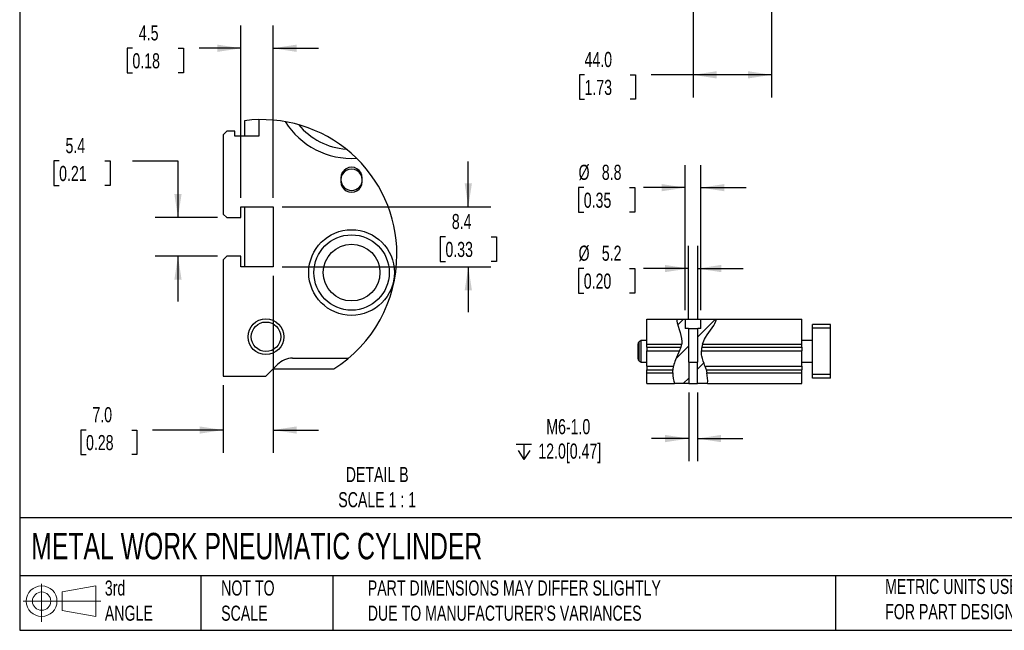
# Model space of a CAD drawing. Header units: millimetres. Extents: x 25 to 1092, y 25 to 838.
# Tile 1 of 4: x 25 to 577, y 25 to 368. Entities that reach past the tile are written whole.
import ezdxf

# ---------------------------------------------------------------- set-up
doc = ezdxf.new("R2010")
doc.units = ezdxf.units.MM
doc.header["$LTSCALE"] = 4
doc.linetypes.add('SLD-Solid', pattern=[0])
doc.layers.add('DIMENSIONS', color=140, linetype='SLD-Solid', lineweight=25)
doc.layers.add('TEXT', color=140, linetype='SLD-Solid', lineweight=25)
doc.layers.add('HATCH', color=6, linetype='SLD-Solid')
doc.layers.add('SLD-DEFPOINTS', color=7, linetype='Continuous')
doc.styles.add('SLDTEXTSTYLE0', font='TXT', dxfattribs={"width": 0.7})
doc.dimstyles.new('SLDDIMSTYLE1', dxfattribs={"dimtxt": 8.632031, "dimasz": 13.208, "dimexe": 0, "dimexo": 0.0625, "dimgap": 2.158008, "dimtad": 0, "dimtih": 1, "dimtoh": 1, "dimrnd": 1e-09, "dimzin": 12, "dimdsep": 46, "dimtxsty": 'SLDTEXTSTYLE0', "dimsah": 1, "dimcen": 0.09, "dimadec": 0, "dimazin": 3, "dimtfac": 1, "dimtmove": 0, "dimatfit": 0, "dimfxl": 0, "dimfrac": 2, "dimtolj": 1, "dimtzin": 12, "dimarcsym": 0})
doc.dimstyles.new('SLDDIMSTYLE2', dxfattribs={"dimtxt": 8.632031, "dimasz": 13.208, "dimexe": 0, "dimexo": 0.0625, "dimgap": 2.158008, "dimtad": 0, "dimtih": 1, "dimtoh": 1, "dimrnd": 1e-09, "dimzin": 4, "dimdsep": 46, "dimtxsty": 'SLDTEXTSTYLE0', "dimsah": 1, "dimcen": 0.09, "dimadec": 0, "dimazin": 1, "dimtfac": 1, "dimtofl": 0, "dimtmove": 0, "dimatfit": 3, "dimfxl": 0, "dimfrac": 2, "dimtolj": 1, "dimtzin": 12, "dimarcsym": 0})
doc.dimstyles.new('SLDDIMSTYLE6', dxfattribs={"dimtxt": 8.632031, "dimasz": 13.208, "dimexe": 0, "dimexo": 0.0625, "dimgap": 2.158008, "dimtad": 0, "dimtih": 1, "dimtoh": 1, "dimlfac": 0.25, "dimrnd": 1e-09, "dimzin": 12, "dimdsep": 46, "dimtxsty": 'SLDTEXTSTYLE0', "dimsah": 1, "dimcen": 0.09, "dimadec": 0, "dimazin": 3, "dimtfac": 1, "dimtmove": 0, "dimatfit": 0, "dimfxl": 0, "dimfrac": 2, "dimtolj": 1, "dimtzin": 12, "dimarcsym": 0})
doc.dimstyles.new('SLDDIMSTYLE7', dxfattribs={"dimtxt": 8.632031, "dimasz": 13.208, "dimexe": 0, "dimexo": 0.0625, "dimgap": 2.158008, "dimtad": 0, "dimtih": 1, "dimtoh": 1, "dimlfac": 0.25, "dimrnd": 1e-09, "dimzin": 4, "dimdsep": 46, "dimtxsty": 'SLDTEXTSTYLE0', "dimsah": 1, "dimcen": 0.09, "dimadec": 0, "dimazin": 1, "dimtfac": 1, "dimtmove": 0, "dimatfit": 0, "dimfxl": 0, "dimfrac": 2, "dimtolj": 1, "dimtzin": 12, "dimarcsym": 0})

# ---------------------------------------------------------------- blocks, each defined once
blk = doc.blocks.new('Block11')
at = {"color": 7, "linetype": 'SLD-Solid', "lineweight": 18}
for p, q in [((10.35, 21.24), (10.35, 0)), ((21.92, 16.67), (40.7, 20.13)), ((21.92, 6.38), (21.92, 16.67)), ((40.7, 20.13), (40.7, 2.93)), ((0, 11.53), (43.49, 11.53)), ((21.92, 6.38), (40.7, 2.93))]:
    blk.add_line(p, q, dxfattribs=at)
for radius in [8.6, 5.14]:
    blk.add_circle((10.35, 11.53), radius, dxfattribs=at)
blk = doc.blocks.new('Block12')
at = {"layer": 'SLD-DEFPOINTS'}
blk.add_blockref('Block11', (0, 0), dxfattribs=at)
blk = doc.blocks.new('_D_7')
at = {"layer": 'DIMENSIONS'}
for p, q in [((402.77, 447.23), (402.77, 324.11)), ((446.77, 447.23), (446.77, 324.11)), ((341.95, 336.81), (339.05, 336.81)), ((339.05, 336.81), (339.05, 323.09)), ((367.6, 336.81), (370.5, 336.81)), ((370.5, 336.81), (370.5, 323.09)), ((402.77, 336.81), (379.3, 336.81)), ((446.77, 336.81), (402.77, 336.81)), ((339.05, 323.09), (341.95, 323.09)), ((370.5, 323.09), (367.6, 323.09))]:
    blk.add_line(p, q, dxfattribs=at)
for points in [[(402.77, 336.81), (415.98, 334.77), (415.98, 338.84)], [(446.77, 336.81), (433.56, 338.84), (433.56, 334.77)]]:
    blk.add_solid(points, dxfattribs=at)
at = {"layer": 'DIMENSIONS', "char_height": 8.467, "attachment_point": 1, "style": 'SLDTEXTSTYLE0'}
for s, insert in [('44.0', (341.95, 349.65)), ('1.73', (341.95, 334))]:
    blk.add_mtext(s, dxfattribs=dict(at, insert=insert))
blk = doc.blocks.new('SW_SYMBOL_HOLE_DEPTH')
at = {"layer": 'DIMENSIONS', "color": 0}
for p, q in [((0, 3500), (3200, 3500)), ((400, 2220), (1600, 300)), ((1600, 3500), (1600, 300)), ((2800, 2220), (1600, 300))]:
    blk.add_line(p, q, dxfattribs=at)
blk = doc.blocks.new('_D_34')
at = {"layer": 'DIMENSIONS'}
for p, q in [((400.31, 158.74), (400.31, 120.2)), ((405.23, 158.74), (405.23, 120.2)), ((400.31, 132.9), (379.53, 132.9)), ((405.23, 132.9), (430.63, 132.9))]:
    blk.add_line(p, q, dxfattribs=at)
for points in [[(400.31, 132.9), (387.1, 134.93), (387.1, 130.87)], [(405.23, 132.9), (418.43, 130.87), (418.43, 134.93)]]:
    blk.add_solid(points, dxfattribs=at)
at = {"layer": 'DIMENSIONS', "xscale": 0.002688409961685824, "yscale": 0.002688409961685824, "zscale": 0.002688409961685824}
blk.add_blockref('SW_SYMBOL_HOLE_DEPTH', (303.7, 120.32), dxfattribs=at)
at = {"layer": 'DIMENSIONS', "char_height": 8.467, "attachment_point": 1, "style": 'SLDTEXTSTYLE0'}
for s, insert in [('M6-1.0', (320.5, 143.81)), ('12.0[0.47]', (316.05, 130.1))]:
    blk.add_mtext(s, dxfattribs=dict(at, insert=insert))
blk = doc.blocks.new('_D_35')
at = {"layer": 'DIMENSIONS'}
for p, q in [((400.17, 199.7), (400.17, 240.9)), ((405.37, 199.7), (405.37, 240.9)), ((341.52, 228.2), (338.62, 228.2)), ((338.62, 228.2), (338.62, 214.48)), ((367.17, 228.2), (370.07, 228.2)), ((370.07, 228.2), (370.07, 214.48)), ((400.17, 228.2), (374.9, 228.2)), ((405.37, 228.2), (430.77, 228.2)), ((338.62, 214.48), (341.52, 214.48)), ((370.07, 214.48), (367.17, 214.48))]:
    blk.add_line(p, q, dxfattribs=at)
for points in [[(400.17, 228.2), (386.96, 230.23), (386.96, 226.17)], [(405.37, 228.2), (418.58, 226.17), (418.58, 230.23)]]:
    blk.add_solid(points, dxfattribs=at)
at = {"layer": 'DIMENSIONS', "char_height": 8.467, "attachment_point": 1, "style": 'SLDTEXTSTYLE0'}
for s, insert in [('%%c', (338.59, 241.05)), ('5.2', (351.63, 241.05)), ('0.20', (341.52, 225.4))]:
    blk.add_mtext(s, dxfattribs=dict(at, insert=insert))
blk = doc.blocks.new('_D_36')
at = {"layer": 'DIMENSIONS'}
for p, q in [((398.37, 204.9), (398.37, 286.25)), ((407.17, 204.9), (407.17, 286.25)), ((341.52, 273.55), (338.62, 273.55)), ((338.62, 273.55), (338.62, 259.83)), ((367.17, 273.55), (370.07, 273.55)), ((370.07, 273.55), (370.07, 259.83)), ((398.37, 273.55), (374.9, 273.55)), ((407.17, 273.55), (432.57, 273.55)), ((338.62, 259.83), (341.52, 259.83)), ((370.07, 259.83), (367.17, 259.83))]:
    blk.add_line(p, q, dxfattribs=at)
for points in [[(398.37, 273.55), (385.16, 275.58), (385.16, 271.52)], [(407.17, 273.55), (420.38, 271.52), (420.38, 275.58)]]:
    blk.add_solid(points, dxfattribs=at)
at = {"layer": 'DIMENSIONS', "char_height": 8.467, "attachment_point": 1, "style": 'SLDTEXTSTYLE0'}
for s, insert in [('%%c', (338.59, 286.39)), ('8.8', (351.63, 286.39)), ('0.35', (341.52, 270.74))]:
    blk.add_mtext(s, dxfattribs=dict(at, insert=insert))
blk = doc.blocks.new('_D_37')
at = {"layer": 'DIMENSIONS'}
for p, q in [((47.49, 288.53), (44.59, 288.53)), ((44.59, 288.53), (44.59, 274.81)), ((73.14, 288.53), (76.04, 288.53)), ((76.04, 288.53), (76.04, 274.81)), ((88.7, 288.53), (114.1, 288.53)), ((114.1, 288.53), (114.1, 256.76)), ((44.59, 274.81), (47.49, 274.81)), ((76.04, 274.81), (73.14, 274.81)), ((136.32, 256.76), (101.4, 256.76)), ((136.32, 235.16), (101.4, 235.16)), ((114.1, 235.16), (114.1, 209.76))]:
    blk.add_line(p, q, dxfattribs=at)
for points in [[(114.1, 256.76), (116.13, 269.97), (112.07, 269.97)], [(114.1, 235.16), (112.07, 221.96), (116.13, 221.96)]]:
    blk.add_solid(points, dxfattribs=at)
at = {"layer": 'DIMENSIONS', "char_height": 8.467, "attachment_point": 1, "style": 'SLDTEXTSTYLE0'}
for s, insert in [('5.4', (51.08, 301.38)), ('0.21', (47.49, 285.73))]:
    blk.add_mtext(s, dxfattribs=dict(at, insert=insert))
blk = doc.blocks.new('_D_38')
at = {"layer": 'DIMENSIONS'}
for p, q in [((276.81, 262.76), (276.81, 288.16)), ((172.48, 262.76), (289.51, 262.76)), ((263.99, 245.96), (261.09, 245.96)), ((261.09, 245.96), (261.09, 232.24)), ((289.64, 245.96), (292.54, 245.96)), ((292.54, 245.96), (292.54, 232.24)), ((261.09, 232.24), (263.99, 232.24)), ((292.54, 232.24), (289.64, 232.24)), ((172.48, 229.16), (289.51, 229.16)), ((276.81, 229.16), (276.81, 203.76))]:
    blk.add_line(p, q, dxfattribs=at)
for points in [[(276.81, 262.76), (278.84, 275.97), (274.78, 275.97)], [(276.81, 229.16), (274.78, 215.96), (278.84, 215.96)]]:
    blk.add_solid(points, dxfattribs=at)
at = {"layer": 'DIMENSIONS', "char_height": 8.467, "attachment_point": 1, "style": 'SLDTEXTSTYLE0'}
for s, insert in [('8.4', (267.58, 258.81)), ('0.33', (263.99, 243.16))]:
    blk.add_mtext(s, dxfattribs=dict(at, insert=insert))
blk = doc.blocks.new('_D_39')
at = {"layer": 'DIMENSIONS'}
for p, q in [((149.4, 267.84), (149.4, 364.4)), ((167.4, 267.84), (167.4, 364.4)), ((88.58, 351.7), (85.69, 351.7)), ((85.69, 351.7), (85.69, 337.98)), ((114.23, 351.7), (117.13, 351.7)), ((117.13, 351.7), (117.13, 337.98)), ((149.4, 351.7), (125.93, 351.7)), ((167.4, 351.7), (192.8, 351.7)), ((85.69, 337.98), (88.58, 337.98)), ((117.13, 337.98), (114.23, 337.98))]:
    blk.add_line(p, q, dxfattribs=at)
for points in [[(149.4, 351.7), (136.19, 353.74), (136.19, 349.67)], [(167.4, 351.7), (180.61, 349.67), (180.61, 353.74)]]:
    blk.add_solid(points, dxfattribs=at)
at = {"layer": 'DIMENSIONS', "char_height": 8.467, "attachment_point": 1, "style": 'SLDTEXTSTYLE0'}
for s, insert in [('4.5', (92.17, 364.55)), ('0.18', (88.58, 348.9))]:
    blk.add_mtext(s, dxfattribs=dict(at, insert=insert))
blk = doc.blocks.new('_D_40')
at = {"layer": 'DIMENSIONS'}
for p, q in [((167.4, 224.08), (167.4, 124.97)), ((139.4, 162.88), (139.4, 124.97)), ((62.57, 137.67), (59.67, 137.67)), ((59.67, 137.67), (59.67, 123.95)), ((88.22, 137.67), (91.12, 137.67)), ((91.12, 137.67), (91.12, 123.95)), ((139.4, 137.67), (99.92, 137.67)), ((167.4, 137.67), (192.8, 137.67)), ((59.67, 123.95), (62.57, 123.95)), ((91.12, 123.95), (88.22, 123.95))]:
    blk.add_line(p, q, dxfattribs=at)
for points in [[(139.4, 137.67), (126.19, 139.7), (126.19, 135.64)], [(167.4, 137.67), (180.61, 135.64), (180.61, 139.7)]]:
    blk.add_solid(points, dxfattribs=at)
at = {"layer": 'DIMENSIONS', "char_height": 8.467, "attachment_point": 1, "style": 'SLDTEXTSTYLE0'}
for s, insert in [('7.0', (66.16, 150.52)), ('0.28', (62.57, 134.87))]:
    blk.add_mtext(s, dxfattribs=dict(at, insert=insert))

msp = doc.modelspace()

# ---------------------------------------------------------------- hatches: boundary and pattern name
at = {"layer": 'HATCH'}
h = msp.add_hatch(dxfattribs=at)
h.set_pattern_fill('ANSI31', color=256, scale=4, style=0)
edge = h.paths.add_edge_path(flags=0)
edge.add_spline(control_points=[(393.468, 199.815), (394.449, 194.001), (398.766, 186.95), (391.586, 176.619), (390.853, 167.359), (392.375, 163.815)], knot_values=[0.0170699, 0.0170699, 0.0170699, 0.0170699, 0.1378998, 0.2073443, 0.3029602, 0.3029602, 0.3029602, 0.3029602], weights=[1, 1, 1, 1, 1, 1], degree=3, periodic=0)
edge.add_line((392.375, 163.815), (400.309, 163.815))
edge.add_line((400.309, 163.815), (400.309, 175.815))
edge.add_line((400.309, 175.815), (400.167, 175.815))
edge.add_line((400.167, 175.815), (400.167, 194.615))
edge.add_line((400.167, 194.615), (398.367, 194.615))
edge.add_line((398.367, 194.615), (398.367, 199.815))
edge.add_line((398.367, 199.815), (393.468, 199.815))
h = msp.add_hatch(dxfattribs=at)
h.set_pattern_fill('ANSI31', color=256, scale=4, style=0)
edge = h.paths.add_edge_path(flags=0)
edge.add_line((407.167, 199.815), (407.167, 194.615))
edge.add_line((407.167, 194.615), (405.367, 194.615))
edge.add_line((405.367, 194.615), (405.367, 175.815))
edge.add_line((405.367, 175.815), (405.226, 175.815))
edge.add_line((405.226, 175.815), (405.226, 163.815))
edge.add_line((405.226, 163.815), (410.868, 163.815))
edge.add_spline(control_points=[(410.868, 163.815), (411.229, 166.502), (410.011, 172.99), (406.577, 180.085), (408.349, 189.717), (415.514, 196.84), (415.812, 199.815)], knot_values=[0.4858127, 0.4858127, 0.4858127, 0.4858127, 0.5468406, 0.5980659, 0.6829489, 0.7690967, 0.7690967, 0.7690967, 0.7690967], weights=[1, 1, 1, 1, 1, 1, 1], degree=3, periodic=0)
edge.add_line((415.812, 199.815), (407.167, 199.815))

# ---------------------------------------------------------------- linework, layer by layer
for p, q in [((151.399, 311.074), (151.399, 302.364)), ((159.399, 311.684), (159.399, 302.364)), ((141.399, 305.244), (139.399, 303.244)), ((145.999, 305.244), (141.399, 305.244)), ((145.999, 302.364), (145.999, 305.244)), ((139.399, 303.244), (139.399, 258.764)), ((159.399, 302.364), (145.999, 302.364)), ((205.399, 278.964), (205.399, 276.964)), ((217.399, 276.964), (217.399, 278.964)), ((149.399, 262.764), (167.399, 262.764)), ((149.399, 256.764), (149.399, 262.764)), ((151.399, 262.764), (151.399, 229.164)), ((167.399, 262.764), (167.399, 229.164)), ((139.399, 258.764), (141.399, 256.764)), ((141.399, 256.764), (149.399, 256.764)), ((141.399, 235.164), (139.399, 233.164)), ((139.399, 233.164), (139.399, 167.964)), ((149.399, 235.164), (141.399, 235.164)), ((149.399, 229.164), (149.399, 235.164)), ((167.399, 229.164), (149.399, 229.164)), ((376.767, 185.815), (376.767, 199.815)), ((376.767, 199.815), (393.468, 199.815)), ((393.468, 199.815), (398.367, 199.815)), ((398.367, 199.815), (398.367, 194.615)), ((398.367, 199.815), (407.167, 199.815)), ((407.167, 194.615), (407.167, 199.815)), ((407.167, 199.815), (415.812, 199.815)), ((415.812, 199.815), (463.767, 199.815)), ((463.767, 185.815), (463.767, 199.815)), ((400.167, 194.615), (398.367, 194.615)), ((400.167, 194.615), (400.167, 175.815)), ((400.167, 194.615), (405.367, 194.615)), ((405.367, 175.815), (405.367, 194.615)), ((407.167, 194.615), (405.367, 194.615)), ((479.767, 196.815), (469.767, 196.815)), ((469.767, 194.815), (469.767, 196.815)), ((479.767, 194.815), (469.767, 194.815)), ((469.767, 168.815), (469.767, 194.815)), ((479.767, 194.815), (479.767, 196.815)), ((479.767, 168.815), (479.767, 194.815)), ((373.767, 187.815), (372.517, 187.093)), ((376.767, 187.815), (373.767, 187.815)), ((373.767, 175.815), (373.767, 187.815)), ((469.767, 187.815), (463.767, 187.815)), ((371.767, 185.794), (371.767, 177.836)), ((372.517, 176.537), (372.517, 187.093)), ((376.767, 185.815), (396.381, 185.815)), ((376.767, 184.194), (376.767, 185.815)), ((376.767, 184.194), (396.019, 184.194)), ((376.767, 184.194), (376.767, 182.072)), ((407.672, 184.194), (463.767, 184.194)), ((408.084, 185.815), (463.767, 185.815)), ((463.767, 184.194), (463.767, 185.815)), ((463.767, 184.194), (463.767, 182.072)), ((178.369, 177.964), (209.657, 177.964)), ((376.767, 182.072), (395.17, 182.072)), ((376.767, 173.558), (376.767, 182.072)), ((407.418, 182.072), (463.767, 182.072)), ((463.767, 173.558), (463.767, 182.072)), ((163.399, 167.964), (169.884, 174.449)), ((167.399, 171.964), (201.402, 171.964)), ((372.517, 176.537), (373.767, 175.815)), ((373.767, 175.815), (376.767, 175.815)), ((376.767, 173.558), (391.883, 173.558)), ((376.767, 173.558), (376.767, 171.436)), ((376.767, 171.436), (391.554, 171.436)), ((376.767, 169.815), (376.767, 171.436)), ((400.309, 175.815), (400.167, 175.815)), ((400.309, 175.815), (400.309, 163.815)), ((400.309, 175.815), (405.226, 175.815)), ((405.226, 163.815), (405.226, 175.815)), ((405.367, 175.815), (405.226, 175.815)), ((409.45, 173.558), (463.767, 173.558)), ((410.089, 171.436), (463.767, 171.436)), ((463.767, 175.815), (469.767, 175.815)), ((463.767, 173.558), (463.767, 171.436)), ((463.767, 169.815), (463.767, 171.436)), ((139.399, 167.964), (163.399, 167.964)), ((376.767, 163.815), (376.767, 169.815)), ((376.767, 169.815), (391.439, 169.815)), ((410.471, 169.815), (463.767, 169.815)), ((463.767, 163.815), (463.767, 169.815)), ((479.767, 168.815), (469.767, 168.815)), ((469.767, 166.815), (469.767, 168.815)), ((479.767, 166.815), (469.767, 166.815)), ((479.767, 166.815), (479.767, 168.815)), ((376.767, 163.815), (392.375, 163.815)), ((400.309, 163.815), (392.375, 163.815)), ((400.309, 163.815), (405.226, 163.815)), ((410.868, 163.815), (405.226, 163.815)), ((410.868, 163.815), (463.767, 163.815))]:
    msp.add_line(p, q)
for centre, radius in [((211.399, 225.964), 24), ((211.399, 225.964), 21.113), ((211.399, 225.964), 15.917), ((163.399, 189.964), 10), ((163.399, 189.964), 8.268)]:
    msp.add_circle(centre, radius)
for centre, radius, start, end in [((211.321, 333.743), 43.768, 211.96645, 273.66713), ((211.192, 333.549), 38.497, 219.86179, 265.79855), ((211.399, 278.964), 6, 359.99999, 180.00001), ((211.399, 277.964), 6, 359.99999, 180.00001), ((211.399, 277.964), 6, 180.00003, 359.99997), ((211.399, 276.964), 6, 179.99999, 0.00001), ((373.267, 185.794), 1.5, 120, 180), ((178.369, 165.964), 12, 89.99987, 135.00018), ((373.267, 177.836), 1.5, 180, 240)]:
    msp.add_arc(centre, radius, start, end)
for points in [[(393.468, 199.815), (394.397, 194.308), (396.906, 190), (396.381, 185.815)], [(396.019, 184.194), (396.188, 184.729), (396.312, 185.269), (396.381, 185.815)], [(408.084, 185.815), (407.917, 185.278), (407.779, 184.738), (407.672, 184.194)], [(391.439, 169.815), (391.457, 170.356), (391.496, 170.897), (391.554, 171.436)], [(410.089, 171.436), (410.231, 170.898), (410.359, 170.357), (410.471, 169.815)], [(391.439, 169.815), (391.366, 167.613), (391.649, 165.507), (392.375, 163.815)], [(410.868, 163.815), (411.108, 165.598), (410.897, 167.75), (410.471, 169.815)]]:
    msp.add_open_spline(points, degree=3)
for points, knots in [([(408.084, 185.815), (408.474, 187.069), (410.666, 192.021), (415.514, 196.84), (415.812, 199.815)], [0.65338318, 0.65338318, 0.65338318, 0.65338318, 0.68294893, 0.76909673, 0.76909673, 0.76909673, 0.76909673]), ([(395.17, 182.072), (395.259, 182.264), (395.344, 182.453), (395.508, 182.829), (395.587, 183.017), (395.734, 183.382), (395.8, 183.556), (395.92, 183.889), (395.973, 184.048), (396.019, 184.194)], [0, 0, 0, 0, 0.25, 0.25, 0.5, 0.5, 0.75, 0.75, 1, 1, 1, 1]), ([(407.672, 184.194), (407.645, 184.054), (407.617, 183.903), (407.564, 183.58), (407.538, 183.405), (407.492, 183.042), (407.472, 182.856), (407.439, 182.471), (407.426, 182.272), (407.418, 182.072)], [0, 0, 0, 0, 0.25, 0.25, 0.5, 0.5, 0.75, 0.75, 1, 1, 1, 1]), ([(395.17, 182.072), (394.441, 180.499), (393.006, 177.884), (392.121, 174.739), (391.883, 173.558)], [0.165476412, 0.165476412, 0.165476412, 0.165476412, 0.207344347, 0.23172051, 0.23172051, 0.23172051, 0.23172051]), ([(409.45, 173.558), (408.766, 175.575), (407.595, 178.164), (407.373, 181.027), (407.418, 182.072)], [0.552216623, 0.552216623, 0.552216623, 0.552216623, 0.598065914, 0.623560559, 0.623560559, 0.623560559, 0.623560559]), ([(391.554, 171.436), (391.57, 171.577), (391.588, 171.73), (391.63, 172.056), (391.654, 172.232), (391.709, 172.596), (391.739, 172.782), (391.807, 173.165), (391.844, 173.362), (391.883, 173.558)], [0, 0, 0, 0, 0.25, 0.25, 0.5, 0.5, 0.75, 0.75, 1, 1, 1, 1]), ([(409.45, 173.558), (409.516, 173.363), (409.579, 173.171), (409.7, 172.792), (409.758, 172.603), (409.867, 172.239), (409.917, 172.065), (410.009, 171.736), (410.052, 171.579), (410.089, 171.436)], [0, 0, 0, 0, 0.25, 0.25, 0.5, 0.5, 0.75, 0.75, 1, 1, 1, 1])]:
    msp.add_open_spline(points, degree=3, knots=knots)
at = {"layer": 'SLD-DEFPOINTS'}
for start, end in [(360, 97.3978), (302.14456, 0)]:
    msp.add_arc((161.142, 236.034), 75.67, start, end, dxfattribs=at)
at = {"layer": 'TEXT'}
for p, q in [((25.4, 838.2), (25.4, 25.4)), ((1092.2, 88.504), (25.4, 88.504)), ((1092.2, 55.88), (25.4, 55.88)), ((127, 55.88), (127, 25.4)), ((200.847, 55.88), (200.847, 25.4)), ((482.586, 55.88), (482.586, 25.4)), ((25.4, 25.4), (1092.2, 25.4))]:
    msp.add_line(p, q, dxfattribs=at)

# ---------------------------------------------------------------- block references
at = {"layer": 'SLD-DEFPOINTS'}
msp.add_blockref('Block12', (27.352, 30.215), dxfattribs=at)

# ---------------------------------------------------------------- texts
at = {"layer": 'TEXT', "style": 'SLDTEXTSTYLE0'}
for s, insert, char_height, attachment_point in [('DETAIL B^JSCALE 1 : 1', (225.742, 116.966), 8.46667, 2), ('METAL WORK PNEUMATIC CYLINDER', (31.863, 80.026), 14.81667, 1), ('3rd^JANGLE', (73.129, 53.351), 8.4667, 1), ('NOT TO^JSCALE', (138.301, 53.351), 8.46667, 1), ("PART DIMENSIONS MAY DIFFER SLIGHTLY ^JDUE TO MANUFACTURER'S VARIANCES", (220.477, 53.363), 8.46667, 1), ('METRIC UNITS USED ^JFOR PART DESIGN', (510.417, 54.224), 8.46667, 1)]:
    msp.add_mtext(s, dxfattribs=dict(at, insert=insert, char_height=char_height, attachment_point=attachment_point))

# ---------------------------------------------------------------- dimensions: what is measured, and where the dimension line sits
at = {"layer": 'DIMENSIONS'}
for base, p1, p2, dimstyle, picture, middle in [((446.767, 336.806), (402.767, 452.306), (446.767, 452.306), 'SLDDIMSTYLE2', '_D_7', (354.778, 336.806)), ((167.399, 351.704), (149.399, 262.764), (167.399, 262.764), 'SLDDIMSTYLE6', '_D_39', (101.409, 351.704)), ((139.399, 137.671), (167.399, 229.164), (139.399, 167.964), 'SLDDIMSTYLE7', '_D_40', (75.399, 137.671))]:
    dim = msp.add_linear_dim(base=base, p1=p1, p2=p2, dimstyle=dimstyle, dxfattribs=at)
    dim.commit()
    dim.dimension.update_dxf_attribs({"geometry": picture, "text_midpoint": middle, "dimtype": 160})
for base, p1, p2, picture, middle in [((114.099, 235.164), (141.399, 256.764), (141.399, 235.164), '_D_37', (114.099, 288.531)), ((276.812, 229.164), (167.399, 262.764), (167.399, 229.164), '_D_38', (276.812, 245.964))]:
    dim = msp.add_linear_dim(base=base, p1=p1, p2=p2, angle=90, dimstyle='SLDDIMSTYLE6', dxfattribs=at)
    dim.commit()
    dim.dimension.update_dxf_attribs({"geometry": picture, "text_midpoint": middle, "dimtype": 160})
for base, p1, p2, text, picture, middle in [((398.367, 273.547), (407.167, 199.815), (398.367, 199.815), '%%c<>', '_D_36', (354.344, 273.547)), ((400.167, 228.202), (405.367, 194.615), (400.167, 194.615), '%%c<>', '_D_35', (354.344, 228.202)), ((405.226, 132.9), (400.309, 163.815), (405.226, 163.815), 'M6-1.0\\P{\\fGDT;x}12.0[0.47]', '_D_34', (340.65, 132.9))]:
    dim = msp.add_linear_dim(base=base, p1=p1, p2=p2, text=text, dimstyle='SLDDIMSTYLE1', dxfattribs=at)
    dim.commit()
    dim.dimension.update_dxf_attribs({"geometry": picture, "text_midpoint": middle, "dimtype": 160})

doc.saveas('drawing.dxf')
